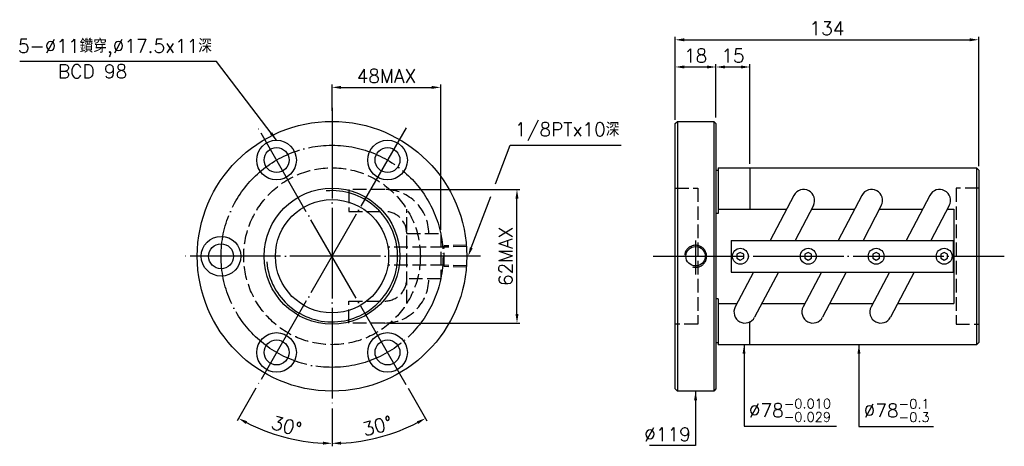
# Model space of a CAD drawing. Header units: millimetres. Extents: x -280 to 155, y 116 to 304.
import ezdxf
from ezdxf.enums import TextEntityAlignment as Align

# ---------------------------------------------------------------- set-up
doc = ezdxf.new("R2010")
doc.units = ezdxf.units.MM
doc.header["$LTSCALE"] = 2
for name, pattern in [('CENTER', [22, 20, -1, 0, -1]), ('DASHED', [4, 3, -1]), ('THIN', [200000, 200000, 0])]:
    doc.linetypes.add(name, pattern=pattern)
for name, color, linetype in [('NT', 7, 'Continuous'), ('NT-DIM', 2, 'Continuous'), ('SH', 7, 'Continuous')]:
    doc.layers.add(name, color=color, linetype=linetype)
doc.styles.get("Standard").update_dxf_attribs({"font": 'simplex.shx', "bigfont": 'chineset.shx'})
doc.dimstyles.new('ISO-25', dxfattribs={"dimscale": 2, "dimtxt": 3, "dimasz": 2, "dimexe": 0.646, "dimexo": 0.862, "dimgap": 1, "dimtad": 1, "dimdec": 3, "dimdsep": 46, "dimtxsty": 'Standard', "dimcen": 1.5, "dimclrd": 256, "dimclre": 256, "dimclrt": 256, "dimazin": 2, "dimtfac": 1, "dimtdec": 3, "dimtmove": 0, "dimatfit": 3, "dimfxl": 0, "dimtolj": 1, "dimlwd": -1, "dimlwe": -1, "dimarcsym": 0})

# ---------------------------------------------------------------- blocks, each defined once
blk = doc.blocks.new('*D12')
at = {"layer": 'Defpoints', "color": 0}
for p in [(143.84, 295.5), (9.84, 258.5), (143.84, 238)]:
    blk.add_point(p, dxfattribs=at)
at = {"layer": 'NT-DIM'}
for p, q in [((9.84, 260.22), (9.84, 296.79)), ((143.84, 239.72), (143.84, 296.79)), ((13.84, 295.5), (139.84, 295.5))]:
    blk.add_line(p, q, dxfattribs=at)
for points in [[(13.84, 296.17), (13.84, 294.83), (9.84, 295.5)], [(139.84, 296.17), (139.84, 294.83), (143.84, 295.5)]]:
    blk.add_solid(points, dxfattribs=at)
at = {"layer": 'NT-DIM', "insert": (76.84, 300.5), "char_height": 6, "attachment_point": 5}
blk.add_mtext('\\A1;134', dxfattribs=at)
blk = doc.blocks.new('*D13')
at = {"layer": 'Defpoints', "color": 0}
for p in [(27.84, 283.5), (9.84, 259.5), (27.84, 259.5)]:
    blk.add_point(p, dxfattribs=at)
at = {"layer": 'NT-DIM'}
for p, q in [((9.84, 261.22), (9.84, 284.79)), ((13.84, 283.5), (23.84, 283.5)), ((27.84, 261.22), (27.84, 284.79))]:
    blk.add_line(p, q, dxfattribs=at)
for points in [[(13.84, 284.17), (13.84, 282.83), (9.84, 283.5)], [(23.84, 284.17), (23.84, 282.83), (27.84, 283.5)]]:
    blk.add_solid(points, dxfattribs=at)
at = {"layer": 'NT-DIM', "insert": (18.84, 288.5), "char_height": 6, "attachment_point": 5}
blk.add_mtext('\\A1;18', dxfattribs=at)
blk = doc.blocks.new('*D14')
at = {"layer": 'Defpoints', "color": 0}
for p in [(-93.69, 274.5), (-141.69, 262.5), (-93.69, 210)]:
    blk.add_point(p, dxfattribs=at)
at = {"layer": 'NT-DIM'}
for p, q in [((-141.69, 264.22), (-141.69, 275.79)), ((-137.69, 274.5), (-97.69, 274.5)), ((-93.69, 211.72), (-93.69, 275.79))]:
    blk.add_line(p, q, dxfattribs=at)
for points in [[(-137.69, 275.17), (-137.69, 273.83), (-141.69, 274.5)], [(-97.69, 275.17), (-97.69, 273.83), (-93.69, 274.5)]]:
    blk.add_solid(points, dxfattribs=at)
at = {"layer": 'NT-DIM', "insert": (-117.69, 279.5), "char_height": 6, "attachment_point": 5}
blk.add_mtext('\\A1;48MAX', dxfattribs=at)
blk = doc.blocks.new('*D15')
at = {"layer": 'Defpoints', "color": 0}
for p in [(-118.45, 229.46), (-60.03, 229.46), (-118.45, 170.54)]:
    blk.add_point(p, dxfattribs=at)
at = {"layer": 'NT-DIM'}
for p, q in [((-116.73, 229.46), (-58.74, 229.46)), ((-60.03, 174.54), (-60.03, 225.46)), ((-116.73, 170.54), (-58.74, 170.54))]:
    blk.add_line(p, q, dxfattribs=at)
for points in [[(-60.69, 225.46), (-59.36, 225.46), (-60.03, 229.46)], [(-60.69, 174.54), (-59.36, 174.54), (-60.03, 170.54)]]:
    blk.add_solid(points, dxfattribs=at)
at = {"layer": 'NT-DIM', "insert": (-65.03, 200), "char_height": 6, "attachment_point": 5, "rotation": 90}
blk.add_mtext('\\A1;62MAX', dxfattribs=at)
blk = doc.blocks.new('*D21')
at = {"layer": 'Defpoints', "color": 0}
for p in [(-141.69, 265.5), (-174.44, 256.72), (-108.94, 143.28), (-141.69, 134.5), (-127.36, 118.72)]:
    blk.add_point(p, dxfattribs=at)
at = {"layer": 'NT-DIM'}
for p, q in [((-108.08, 141.78), (-99.78, 127.4)), ((-141.69, 132.78), (-141.69, 116.17))]:
    blk.add_line(p, q, dxfattribs=at)
blk.add_arc((-141.69, 200), 82.54, 272.777, 297.223, dxfattribs=at)
for points in [[(-104.25, 127.19), (-103.62, 126.02), (-100.42, 128.52)], [(-137.68, 116.89), (-137.71, 118.23), (-141.69, 117.46)]]:
    blk.add_solid(points, dxfattribs=at)
at = {"layer": 'NT-DIM', "insert": (-121.62, 125.11), "char_height": 6, "attachment_point": 5, "rotation": 15}
blk.add_mtext('\\A1;30°', dxfattribs=at)
blk = doc.blocks.new('*D22')
at = {"layer": 'Defpoints', "color": 0}
for p in [(-141.69, 265.5), (-108.94, 256.72), (-174.44, 143.28), (-141.69, 134.5), (-169.92, 122.44)]:
    blk.add_point(p, dxfattribs=at)
at = {"layer": 'NT-DIM'}
for p, q in [((-175.3, 141.78), (-183.61, 127.4)), ((-141.69, 132.78), (-141.69, 116.17))]:
    blk.add_line(p, q, dxfattribs=at)
blk.add_arc((-141.69, 200), 82.54, 242.777, 267.223, dxfattribs=at)
for points in [[(-179.77, 126.02), (-179.13, 127.19), (-182.96, 128.52)], [(-145.67, 118.23), (-145.71, 116.89), (-141.69, 117.46)]]:
    blk.add_solid(points, dxfattribs=at)
at = {"layer": 'NT-DIM', "insert": (-161.76, 125.11), "char_height": 6, "attachment_point": 5, "rotation": 345}
blk.add_mtext('\\A1;30°', dxfattribs=at)
blk = doc.blocks.new('*D57')
at = {"layer": 'Defpoints', "color": 0}
for p in [(42.84, 283.5), (27.84, 259.5), (42.84, 239)]:
    blk.add_point(p, dxfattribs=at)
at = {"layer": 'NT-DIM'}
for p, q in [((27.84, 261.22), (27.84, 284.79)), ((31.84, 283.5), (38.84, 283.5)), ((42.84, 240.72), (42.84, 284.79))]:
    blk.add_line(p, q, dxfattribs=at)
for points in [[(31.84, 284.17), (31.84, 282.83), (27.84, 283.5)], [(38.84, 284.17), (38.84, 282.83), (42.84, 283.5)]]:
    blk.add_solid(points, dxfattribs=at)
at = {"layer": 'NT-DIM', "insert": (35.34, 288.5), "char_height": 6, "attachment_point": 5}
blk.add_mtext('\\A1;15', dxfattribs=at)

msp = doc.modelspace()

# ---------------------------------------------------------------- linework, layer by layer
msp.add_circle((18.8353, 200), 4.283)
at = {"layer": 'NT', "color": 3, "linetype": 'CENTER'}
for p, q in [((-141.691, 265.5), (-141.691, 134.5)), ((-108.941, 256.7247), (-174.441, 143.2753)), ((-108.941, 143.2753), (-174.441, 256.7247)), ((-76.191, 200), (-207.191, 200))]:
    msp.add_line(p, q, dxfattribs=at)
at = {"layer": 'NT', "color": 7, "linetype": 'Continuous'}
for p, q in [((9.8353, 258.5), (10.8353, 259.5)), ((9.8353, 141.5), (9.8353, 258.5)), ((10.8353, 259.5), (26.8353, 259.5)), ((10.8353, 259.5), (10.8353, 140.5)), ((26.8353, 259.5), (27.8353, 258.5)), ((26.8353, 259.5), (26.8353, 140.5)), ((27.8353, 258.5), (27.8353, 141.5)), ((27.8353, 238), (28.8353, 238)), ((28.8353, 239), (28.8353, 218.8414)), ((28.8353, 239), (142.8353, 239)), ((42.8353, 239), (42.8353, 220.7846)), ((142.8353, 239), (142.8353, 161)), ((142.8353, 239), (143.8353, 238)), ((143.8353, 238), (143.8353, 162)), ((62.2593, 226.8706), (51.7911, 207)), ((92.2593, 226.8706), (81.7911, 207)), ((122.2593, 226.8706), (111.7911, 207)), ((70.8412, 222.3494), (62.7549, 207)), ((100.8412, 222.3494), (92.7549, 207)), ((130.8412, 222.3494), (122.7549, 207)), ((28.8353, 218.8414), (27.8353, 218.8414)), ((28.8353, 220.7846), (59.0531, 220.7846)), ((70.0169, 220.7846), (89.0531, 220.7846)), ((100.0169, 220.7846), (119.0531, 220.7846)), ((130.0169, 220.7846), (132.8353, 220.7846)), ((132.8353, 220.7846), (132.8353, 179.2154)), ((34.5853, 207), (132.5853, 207)), ((34.5853, 207), (34.5853, 193)), ((132.5853, 207), (132.5853, 193)), ((34.5853, 193), (132.5853, 193)), ((44.4157, 193), (36.3293, 177.6506)), ((55.3794, 193), (44.9112, 173.1294)), ((74.4157, 193), (66.3293, 177.6506)), ((85.3794, 193), (74.9112, 173.1294)), ((104.4157, 193), (96.3293, 177.6506)), ((115.3794, 193), (104.9112, 173.1294)), ((28.8353, 181.1586), (27.8353, 181.1586)), ((28.8353, 181.1586), (28.8353, 161)), ((28.8353, 179.2154), (37.1537, 179.2154)), ((48.1174, 179.2154), (67.1537, 179.2154)), ((78.1174, 179.2154), (97.1537, 179.2154)), ((108.1174, 179.2154), (132.8353, 179.2154)), ((42.8353, 161), (42.8353, 171.2131)), ((27.8353, 162), (28.8353, 162)), ((142.8353, 161), (28.8353, 161)), ((143.8353, 162), (142.8353, 161)), ((10.8353, 140.5), (9.8353, 141.5)), ((26.8353, 140.5), (10.8353, 140.5)), ((27.8353, 141.5), (26.8353, 140.5))]:
    msp.add_line(p, q, dxfattribs=at)
at = {"layer": 'NT', "color": 1, "linetype": 'DASHED'}
for p, q in [((9.8353, 230), (19.8353, 230)), ((19.8353, 230), (19.8353, 170)), ((143.8353, 230), (133.8353, 230)), ((133.8353, 230), (133.8353, 170)), ((-108.691, 179.2154), (-108.691, 220.7846)), ((-108.691, 210), (-93.691, 210)), ((-93.691, 210), (-93.691, 190)), ((-93.691, 190), (-108.691, 190)), ((19.8353, 170), (9.8353, 170)), ((133.8353, 170), (143.8353, 170))]:
    msp.add_line(p, q, dxfattribs=at)
for points in [[(-118.4506, 229.4596), (-134.2844, 229.4596), (-134.2844, 219.7596), (-118.4506, 219.7596)], [(-118.4506, 170.5404), (-134.2844, 170.5404), (-134.2844, 180.2404), (-118.4506, 180.2404)]]:
    msp.add_lwpolyline(points, dxfattribs=at)
at = {"layer": 'NT', "color": 7, "linetype": 'Continuous'}
for points in [[(38.5853, 201.7321), (37.0853, 200.866), (37.0853, 199.134), (38.5853, 198.2679), (40.0853, 199.134), (40.0853, 200.866)], [(68.5853, 201.7321), (67.0853, 200.866), (67.0853, 199.134), (68.5853, 198.2679), (70.0853, 199.134), (70.0853, 200.866)], [(98.5853, 201.7321), (97.0853, 200.866), (97.0853, 199.134), (98.5853, 198.2679), (100.0853, 199.134), (100.0853, 200.866)], [(128.5853, 201.7321), (127.0853, 200.866), (127.0853, 199.134), (128.5853, 198.2679), (130.0853, 199.134), (130.0853, 200.866)]]:
    msp.add_lwpolyline(points, close=True, dxfattribs=at)
for centre, radius in [((-141.691, 200), 59.5), ((-166.191, 242.4352), 8.75), ((-166.191, 242.4352), 5.5), ((-117.191, 242.4352), 8.75), ((-117.191, 242.4352), 5.5), ((-141.691, 200), 30), ((-141.691, 200), 25), ((-190.691, 200), 8.75), ((-190.691, 200), 5.5), ((38.5853, 200), 3.5), ((68.5853, 200), 3.5), ((98.5853, 200), 3.5), ((128.5853, 200), 3.5), ((-166.191, 157.5648), 8.75), ((-117.191, 157.5648), 8.75), ((-166.191, 157.5648), 5.5), ((-117.191, 157.5648), 5.5)]:
    msp.add_circle(centre, radius, dxfattribs=at)
at = {"layer": 'NT', "color": 3, "linetype": 'CENTER'}
msp.add_circle((-141.691, 200), 49, dxfattribs=at)
at = {"layer": 'NT', "color": 1, "linetype": 'DASHED'}
msp.add_circle((-141.691, 200), 39, dxfattribs=at)
at = {"layer": 'NT', "color": 5, "linetype": 'THIN'}
for centre, radius, start, end in [((-141.691, 200), 28.945, 185, 95), ((18.8353, 200), 4.864, 253.742198, 172.578781)]:
    msp.add_arc(centre, radius, start, end, dxfattribs=at)
at = {"layer": 'NT', "color": 1, "linetype": 'DASHED'}
for centre, radius, start, end in [((-118.4506, 210), 19.4596, 0, 90), ((-118.4506, 210), 9.7596, 0, 90), ((-118.4506, 190), 19.4596, 270, 0), ((-118.4506, 190), 9.7596, 270, 0)]:
    msp.add_arc(centre, radius, start, end, dxfattribs=at)
at = {"layer": 'NT', "color": 7, "linetype": 'Continuous'}
for centre, start, end in [((66.5503, 224.61), 332.218915, 152.218915), ((96.5503, 224.61), 332.218915, 152.218915), ((126.5503, 224.61), 332.218915, 152.218915), ((40.6203, 175.39), 152.218915, 332.218915), ((70.6203, 175.39), 152.218915, 332.218915), ((100.6203, 175.39), 152.218915, 332.218915)]:
    msp.add_arc(centre, 4.85, start, end, dxfattribs=at)
at = {"layer": 'NT-DIM', "color": 1, "linetype": 'DASHED'}
for p, q in [((-82.191, 204.864), (-92.1862, 204.5516)), ((-92.1862, 195.4484), (-92.1862, 204.5516)), ((-92.1862, 203.9706), (-116.6862, 203.9706)), ((-82.191, 204.283), (-92.1862, 203.9706)), ((-92.1862, 196.0294), (-116.6862, 196.0294)), ((-82.191, 195.717), (-92.1862, 196.0294)), ((-82.191, 195.136), (-92.1862, 195.4484))]:
    msp.add_line(p, q, dxfattribs=at)
at = {"layer": 'NT-DIM'}
for points in [[(-69.4722, 232.0241), (-63.043, 248.9762), (-62.9453, 248.955), (-14.0882, 248.955)], [(-80.199, 203.7401), (-71.621, 226.3582)]]:
    msp.add_lwpolyline(points, dxfattribs=at)
msp.add_solid([(-79.5756, 203.5037), (-81.6174, 200), (-80.8223, 203.9765)], dxfattribs=at)
at = {"layer": 'SH', "color": 7, "linetype": 'Continuous'}
msp.add_line((143.8353, 225), (143.8353, 175), dxfattribs=at)
at = {"layer": 'SH', "color": 3, "linetype": 'CENTER'}
for p, q in [((18.8353, 206.9849), (18.8353, 191.981)), ((0.1724, 200), (155.148, 200))]:
    msp.add_line(p, q, dxfattribs=at)
at = {"layer": 'SH', "color": 7, "linetype": 'Continuous'}
msp.add_point((13.8353, 200), dxfattribs=at)

# ---------------------------------------------------------------- texts
at = {"layer": 'NT-DIM'}
msp.add_text('BCD 98', height=6, dxfattribs=at).set_placement((-247.3912, 284.5325), align=Align.TOP_CENTER)
at = {"layer": 'NT-DIM', "char_height": 6}
for s, insert, attachment_point in [('5-%%C11鑽穿,%%C17.5x11深', (-194.7459, 287.9805), 9), ('\\A1;\\A1;1/8PTx10深', (-60.9453, 250.955), 7), ('\\A1;%%C78{\\H0.7x;\\S-0.010^ -0.029;}', (42.3262, 127), 7), ('\\A1;%%C78{\\H0.7x;\\S-0.1^ -0.3;}', (93.064, 126.9211), 7), ('\\A1;%%c119', (16.7353, 118.5), 9)]:
    msp.add_mtext(s, dxfattribs=dict(at, insert=insert, attachment_point=attachment_point))

# ---------------------------------------------------------------- dimensions: what is measured, and where the dimension line sits
at = {"layer": 'NT-DIM'}
for base, p1, p2, picture, middle in [((143.8353, 295.5), (9.8353, 258.5), (143.8353, 238), '*D12', (76.8353, 300.5)), ((27.8353, 283.5), (9.8353, 259.5), (27.8353, 259.5), '*D13', (18.8353, 288.5)), ((42.8353, 283.5), (27.8353, 259.5), (42.8353, 239), '*D57', (35.3353, 288.5))]:
    dim = msp.add_linear_dim(base=base, p1=p1, p2=p2, dimstyle='ISO-25', dxfattribs=at)
    dim.commit()
    dim.dimension.update_dxf_attribs({"geometry": picture, "text_midpoint": middle})
dim = msp.add_linear_dim(base=(-93.691, 274.5), p1=(-141.691, 262.5), p2=(-93.691, 210), text='48MAX', dimstyle='ISO-25', dxfattribs=at)
dim.commit()
dim.dimension.update_dxf_attribs({"geometry": '*D14', "text_midpoint": (-117.691, 279.5)})
for base, line2, picture, middle in [((-169.9201, 122.4412), ((-174.441, 143.2753), (-108.941, 256.7247)), '*D22', (-161.7589, 125.1056)), ((-127.3587, 118.7175), ((-108.941, 143.2753), (-174.441, 256.7247)), '*D21', (-121.6231, 125.1056))]:
    dim = msp.add_angular_dim_2l(base=base, line1=((-141.691, 265.5), (-141.691, 134.5)), line2=line2, dimstyle='ISO-25', dxfattribs=at)
    dim.commit()
    dim.dimension.update_dxf_attribs({"geometry": picture, "text_midpoint": middle})
dim = msp.add_linear_dim(base=(-60.0279, 229.46), p1=(-118.451, 170.54), p2=(-118.451, 229.46), angle=90, text='62MAX', dimstyle='ISO-25', dxfattribs=at)
dim.commit()
dim.dimension.update_dxf_attribs({"geometry": '*D15', "text_midpoint": (-60.0279, 200), "dimtype": 160})

# ---------------------------------------------------------------- leaders
at = {"layer": 'NT-DIM', "annotation_type": 0, "has_hookline": 1}
for points, hookline_direction, text_width in [([(-166.191, 251.1852), (-192.6459, 285.9805), (-192.7459, 285.9805)], 1, 84.8571), ([(40.2262, 161), (40.2262, 125), (40.3262, 125)], 0, 38.6571), ([(90.964, 161), (90.964, 124.9211), (91.064, 124.9211)], 0, 30.8571), ([(18.8353, 140.5), (18.8353, 116.5), (18.7353, 116.5)], 1, 18.2857)]:
    msp.add_leader(points, dimstyle='ISO-25', dxfattribs=dict(at, hookline_direction=hookline_direction, text_width=text_width))

doc.saveas('drawing.dxf')
